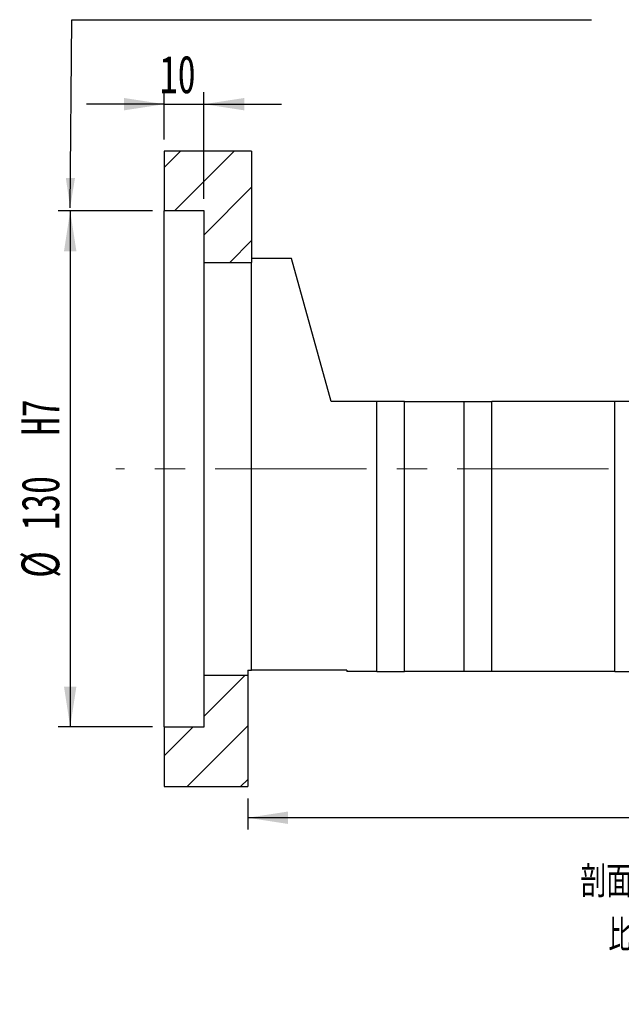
# Paper-space layout 'MBCK30-I' of a CAD drawing. Header units: millimetres. Extents: x 26 to 290, y 9 to 206.
# Tile 4 of 6: x 180 to 230, y 9 to 92. Entities that reach past the tile are written whole.
import ezdxf

# ---------------------------------------------------------------- set-up
doc = ezdxf.new("R2010")
doc.units = ezdxf.units.MM
doc.linetypes.add('CENTERX2', pattern=[20.32, 12.7, -2.54, 2.54, -2.54])
doc.layers.add('圖層0', color=7, linetype='Continuous')
doc.styles.add('SLDTEXTSTYLE0', font='TXT', dxfattribs={"width": 0.7})
doc.styles.add('SLDTEXTSTYLE5', font='TXT', dxfattribs={"width": 0.75, "bigfont": 'bigfont'})
doc.styles.add('SLDTEXTSTYLE6', font='TXT', dxfattribs={"width": 0.65625, "bigfont": 'bigfont'})
doc.dimstyles.new('SLDDIMSTYLE3', dxfattribs={"dimtxt": 3.389974, "dimasz": 2.5, "dimexe": 0, "dimexo": 0.0625, "dimgap": 0.847493, "dimtad": 1, "dimlfac": 3, "dimrnd": 1e-09, "dimzin": 12, "dimdsep": 46, "dimtxsty": 'SLDTEXTSTYLE0', "dimsah": 1, "dimcen": 0.09, "dimadec": 0, "dimazin": 3, "dimtfac": 1, "dimtofl": 0, "dimtmove": 0, "dimatfit": 3, "dimfxl": 0, "dimfrac": 2, "dimtolj": 1, "dimtzin": 12, "dimarcsym": 0})
doc.dimstyles.new('SLDDIMSTYLE5', dxfattribs={"dimtxt": 3.389974, "dimasz": 2.5, "dimexe": 0, "dimexo": 0.0625, "dimgap": 0.847493, "dimtad": 1, "dimdec": 1, "dimlfac": 3, "dimrnd": 1e-09, "dimzin": 12, "dimdsep": 46, "dimtxsty": 'SLDTEXTSTYLE0', "dimsah": 1, "dimcen": 0.09, "dimadec": 0, "dimazin": 3, "dimtfac": 1, "dimtdec": 1, "dimtofl": 0, "dimtmove": 0, "dimatfit": 3, "dimfxl": 0, "dimfrac": 2, "dimtolj": 1, "dimtzin": 12, "dimarcsym": 0})
doc.dimstyles.new('SLDDIMSTYLE6', dxfattribs={"dimtxt": 3.389974, "dimasz": 2.5, "dimexe": 0, "dimexo": 0.0625, "dimgap": 0.847493, "dimtad": 1, "dimlfac": 3, "dimrnd": 1e-09, "dimzin": 12, "dimdsep": 46, "dimtxsty": 'SLDTEXTSTYLE0', "dimsah": 1, "dimcen": 0.09, "dimadec": 0, "dimazin": 3, "dimtfac": 1, "dimtmove": 0, "dimatfit": 0, "dimfxl": 0, "dimfrac": 2, "dimtolj": 1, "dimtzin": 12, "dimarcsym": 0})

# ---------------------------------------------------------------- blocks, each defined once
blk = doc.blocks.new('_D_72')
at = {"layer": '圖層0', "color": 7}
for p, q in [((190.902, 76.012), (183, 76.012)), ((184, 76.012), (184, 32.679)), ((190.902, 32.679), (183, 32.679))]:
    blk.add_line(p, q, dxfattribs=at)
for points in [[(184, 76.012), (183.479, 72.622), (184.522, 72.622)], [(184, 32.679), (184.522, 36.069), (183.479, 36.069)]]:
    blk.add_solid(points, dxfattribs=at)
at = {"layer": '圖層0', "color": 7, "char_height": 3.175, "attachment_point": 1, "rotation": 90, "style": 'SLDTEXTSTYLE0'}
for s, insert in [('H7', (179.907, 57.165)), ('130', (179.907, 49.219)), ('%%c', (179.907, 45.197))]:
    blk.add_mtext(s, dxfattribs=dict(at, insert=insert))
blk = doc.blocks.new('_D_73')
at = {"layer": '圖層0', "color": 7}
for p, q in [((191.902, 82.012), (191.902, 85.971)), ((195.235, 77.012), (195.235, 85.971)), ((191.902, 84.971), (185.383, 84.971)), ((191.902, 84.971), (195.235, 84.971)), ((195.235, 84.971), (201.755, 84.971))]:
    blk.add_line(p, q, dxfattribs=at)
for points in [[(191.902, 84.971), (188.512, 85.493), (188.512, 84.45)], [(195.235, 84.971), (198.625, 84.45), (198.625, 85.493)]]:
    blk.add_solid(points, dxfattribs=at)
at = {"layer": '圖層0', "color": 7, "insert": (191.511, 89.064), "char_height": 3.175, "attachment_point": 1, "style": 'SLDTEXTSTYLE0'}
blk.add_mtext('10', dxfattribs=at)
blk = doc.blocks.new('_D_77')
at = {"layer": '圖層0', "color": 7}
for p, q in [((271.902, 39.012), (271.902, 24.056)), ((198.902, 26.679), (198.902, 24.056)), ((271.902, 25.056), (198.902, 25.056))]:
    blk.add_line(p, q, dxfattribs=at)
for points in [[(198.902, 25.056), (202.292, 24.535), (202.292, 25.578)], [(271.902, 25.056), (268.512, 25.578), (268.512, 24.535)]]:
    blk.add_solid(points, dxfattribs=at)
at = {"layer": '圖層0', "color": 7, "insert": (232.421, 29.149), "char_height": 3.175, "attachment_point": 1, "style": 'SLDTEXTSTYLE0'}
blk.add_mtext('219', dxfattribs=at)
blk = doc.blocks.new('SW_NOTE_19')
at = {"layer": '圖層0', "color": 0, "char_height": 2.64583, "attachment_point": 2}
for s, insert, style in [('\\M+19655\\M+196CA\\M+19AA4 BJ-BJ', (9.922, 3.411), 'SLDTEXTSTYLE5'), ('\\M+194E4\\M+197E1 1 : 3', (9.973, -1.117), 'SLDTEXTSTYLE6')]:
    blk.add_mtext(s, dxfattribs=dict(at, insert=insert, style=style))

psp = doc.layouts.new('MBCK30-I')

# ---------------------------------------------------------------- hatches: boundary and pattern name
at = {"layer": '圖層0', "linetype": 'Continuous', "lineweight": 18}
h = psp.add_hatch(dxfattribs=at)
h.set_pattern_fill('ANSI31', color=256, style=0)
h.paths.add_polyline_path([(199.2355, 71.6787), (199.2355, 81.012), (191.9021, 81.012), (191.9021, 76.012), (195.2355, 76.012), (195.2355, 71.6787)], flags=0)
h = psp.add_hatch(dxfattribs=at)
h.set_pattern_fill('ANSI31', color=256, style=0)
h.paths.add_polyline_path([(191.9021, 32.6787), (191.9021, 27.6787), (198.9021, 27.6787), (198.9021, 37.012), (195.2355, 37.012), (195.2355, 32.6787)], flags=0)

# ---------------------------------------------------------------- linework, layer by layer
at = {"color": 7, "linetype": 'Continuous', "lineweight": 25}
for p, q in [((191.9021, 81.012), (191.9021, 76.012)), ((199.2355, 81.012), (191.9021, 81.012)), ((199.2355, 81.012), (199.2355, 71.6787)), ((195.2355, 76.012), (191.9021, 76.012)), ((191.9021, 32.6787), (191.9021, 76.012)), ((195.2355, 71.6787), (195.2355, 76.012)), ((202.5688, 72.012), (199.2355, 72.012)), ((205.9021, 60.0121), (202.5688, 72.012)), ((195.2355, 71.6787), (199.2355, 71.6787)), ((195.2355, 37.012), (195.2355, 71.6787)), ((199.2355, 37.4454), (199.2355, 71.6787)), ((209.7355, 60.0121), (205.9021, 60.0121)), ((209.7355, 37.3454), (209.7355, 60.0121)), ((212.0688, 60.0121), (209.7355, 60.0121)), ((212.0688, 37.3454), (212.0688, 60.0121)), ((212.0688, 60.0121), (217.0688, 60.0121)), ((217.0688, 37.3454), (217.0688, 60.0121)), ((217.0688, 60.0121), (219.4021, 60.0121)), ((219.4021, 37.3454), (219.4021, 60.0121)), ((229.7355, 60.0121), (219.4021, 60.0121)), ((229.7355, 37.3454), (229.7355, 60.0121)), ((232.0688, 60.0121), (229.7355, 60.0121)), ((198.9021, 37.4454), (199.2355, 37.4454)), ((198.9021, 37.4454), (198.9021, 37.012)), ((207.2355, 37.4454), (199.2355, 37.4454)), ((207.2355, 37.4454), (207.2355, 37.3454)), ((209.7355, 37.3454), (207.2355, 37.3454)), ((209.7355, 37.3454), (212.0688, 37.3454)), ((217.0688, 37.3454), (212.0688, 37.3454)), ((219.4021, 37.3454), (217.0688, 37.3454)), ((229.7355, 37.3454), (219.4021, 37.3454)), ((229.7355, 37.3454), (232.0688, 37.3454)), ((195.2355, 32.6787), (195.2355, 37.012)), ((198.9021, 37.012), (195.2355, 37.012)), ((198.9021, 37.012), (198.9021, 27.6787)), ((191.9021, 32.6787), (195.2355, 32.6787)), ((191.9021, 32.6787), (191.9021, 27.6787)), ((191.9021, 27.6787), (198.9021, 27.6787))]:
    psp.add_line(p, q, dxfattribs=at)
at = {"layer": '圖層0', "color": 7}
for p, q in [((183.9987, 76.2719), (184.1246, 92.0647)), ((184.1246, 92.0647), (227.7816, 92.0647))]:
    psp.add_line(p, q, dxfattribs=at)
at = {"layer": '圖層0', "color": 7, "linetype": 'CENTERX2', "lineweight": 18}
psp.add_line((269.8429, 54.3454), (187.8375, 54.3454), dxfattribs=at)
at = {"layer": '圖層0', "color": 7}
psp.add_solid([(183.9987, 76.2719), (184.4032, 78.7688), (183.634, 78.7749)], dxfattribs=at)

# ---------------------------------------------------------------- block references
at = {"layer": '圖層0'}
psp.add_blockref('SW_NOTE_19', (225.3137, 17.6125), dxfattribs=at)

# ---------------------------------------------------------------- dimensions: what is measured, and where the dimension line sits
at = {"layer": '圖層0', "color": 7}
for base, p1, p2, dimstyle, picture, middle in [((195.2355, 84.9711), (191.9021, 81.012), (195.2355, 76.012), 'SLDDIMSTYLE6', '_D_73', (193.4978, 84.9711)), ((198.9021, 25.0562), (271.9021, 40.0121), (198.9021, 27.6787), 'SLDDIMSTYLE3', '_D_77', (235.4021, 25.0562))]:
    dim = psp.add_linear_dim(base=base, p1=p1, p2=p2, dimstyle=dimstyle, dxfattribs=at)
    dim.commit()
    dim.dimension.update_dxf_attribs({"geometry": picture, "text_midpoint": middle, "dimtype": 160})
dim = psp.add_linear_dim(base=(184.0002, 32.6787), p1=(191.9021, 76.012), p2=(191.9021, 32.6787), angle=90, text='%%c<>  H7', dimstyle='SLDDIMSTYLE5', dxfattribs=at)
dim.commit()
dim.dimension.update_dxf_attribs({"geometry": '_D_72', "text_midpoint": (184.0002, 53.7167), "dimtype": 160})

doc.saveas('drawing.dxf')
